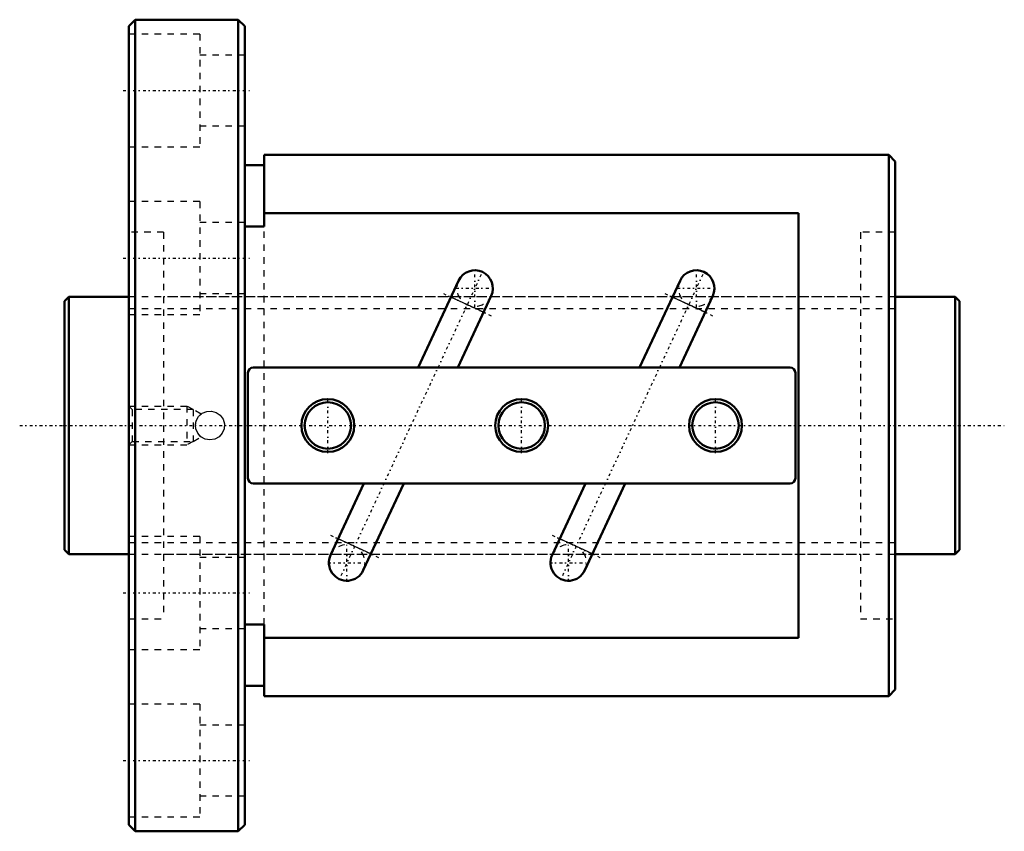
# Model space of a CAD drawing. Header units: millimetres. Extents: x -7 to 146, y -63 to 63.
import ezdxf

# ---------------------------------------------------------------- set-up
doc = ezdxf.new("R2010")
doc.units = ezdxf.units.MM
doc.linetypes.add('Center', pattern=[1.5, 0.45, -0.5, 0.05, -0.5])
doc.linetypes.add('Dashed', pattern=[2, 1, -1])
for name, color, linetype, lineweight in [('2d ConnectionPoints', 7, 'Continuous', 50), ('AM_0', 7, 'Continuous', 50), ('AM_4', 3, 'Continuous', 25), ('AM_5', 3, 'Continuous', 25), ('AM_7', 7, 'Center', 25), ('AM_9', 6, 'Dashed', 25)]:
    doc.layers.add(name, color=color, linetype=linetype, lineweight=lineweight)

# ---------------------------------------------------------------- blocks, each defined once
blk = doc.blocks.new('1_BNF_4012_5RR_Nut_0_in_BNF4012V_5RRG1_139LC0_000_rev_0')
at = {"layer": 'AM_0'}
for p, q in [((11, 63), (10, 62)), ((27, 63), (11, 63)), ((11, 63), (11, -63)), ((28, 62), (27, 63)), ((27, 63), (27, -63)), ((10, 62), (10, -62)), ((28, 62), (28, -62)), ((31, 42), (31, 30.89)), ((128, 42), (31, 42)), ((129, 41), (128, 42)), ((128, 42), (128, -42)), ((31, 40.4), (28, 40.4)), ((129, 41), (129, -41)), ((114, 32.95), (31, 32.95)), ((114, -32.95), (114, 32.95)), ((31, 30.89), (28, 30.89)), ((61.19, 22.48), (54.91, 9)), ((95.59, 22.48), (89.31, 9)), ((61.09, 9), (66.27, 20.12)), ((95.49, 9), (100.67, 20.12)), ((28.5, 8.2), (28.5, -8.2)), ((112.7, 9), (29.3, 9)), ((113.5, -8.2), (113.5, 8.2)), ((29.3, -9), (112.7, -9)), ((46.51, -9), (41.33, -20.12)), ((46.41, -22.48), (52.69, -9)), ((80.91, -9), (75.73, -20.12)), ((80.81, -22.48), (87.09, -9)), ((28, -30.89), (31, -30.89)), ((31, -30.89), (31, -42)), ((31, -32.95), (114, -32.95)), ((28, -40.4), (31, -40.4)), ((128, -42), (129, -41)), ((31, -42), (128, -42)), ((10, -62), (11, -63)), ((27, -63), (28, -62)), ((11, -63), (27, -63))]:
    blk.add_line(p, q, dxfattribs=at)
for centre, radius in [((40.9, 0), 4.1), ((40.9, 0), 3.6), ((71, 0), 4.1), ((71, 0), 3.6), ((101.1, 0), 4.1), ((101.1, 0), 3.6)]:
    blk.add_circle(centre, radius, dxfattribs=at)
for centre, radius, start, end in [((63.73, 21.3), 2.8, 335, 155), ((98.13, 21.3), 2.8, 335, 155), ((29.3, 8.2), 0.8, 90, 180), ((112.7, 8.2), 0.8, 0, 90), ((29.3, -8.2), 0.8, 180, 270), ((112.7, -8.2), 0.8, 270, 360), ((43.87, -21.3), 2.8, 155, 335), ((78.27, -21.3), 2.8, 155, 335)]:
    blk.add_arc(centre, radius, start, end, dxfattribs=at)
at = {"layer": 'AM_4'}
for p, q in [((65.08, 17.58), (60.01, 19.94)), ((99.48, 17.58), (94.41, 19.94)), ((47.59, -19.94), (42.52, -17.58)), ((81.99, -19.94), (76.92, -17.58))]:
    blk.add_line(p, q, dxfattribs=at)
at = {"layer": 'AM_5', "linetype": 'Dashed'}
for p, q in [((10, 3), (19, 3)), ((20, 2.46), (19, 3)), ((19, 3), (19, -3)), ((10, -3), (19, -3)), ((20, -2.46), (19, -3))]:
    blk.add_line(p, q, dxfattribs=at)
at = {"layer": 'AM_7'}
for p, q in [((9.1, 52), (28.9, 52)), ((9.1, 26), (28.9, 26)), ((64.72, 23.43), (42.88, -23.43)), ((63.73, 18.36), (63.73, 24.24)), ((99.12, 23.43), (77.28, -23.43)), ((98.13, 18.36), (98.13, 24.24)), ((58.84, 20.49), (66.26, 17.03)), ((60.79, 21.3), (66.67, 21.3)), ((93.24, 20.49), (100.66, 17.03)), ((95.19, 21.3), (101.07, 21.3)), ((40.9, -4.3), (40.9, 4.3)), ((71, -4.3), (71, 4.3)), ((101.1, -4.3), (101.1, 4.3)), ((41.34, -17.03), (48.76, -20.49)), ((75.74, -17.03), (83.16, -20.49)), ((43.87, -24.24), (43.87, -18.36)), ((78.27, -24.24), (78.27, -18.36)), ((40.93, -21.3), (46.81, -21.3)), ((75.33, -21.3), (81.21, -21.3)), ((9.1, -26), (28.9, -26)), ((9.1, -52), (28.9, -52))]:
    blk.add_line(p, q, dxfattribs=at)
at = {"layer": 'AM_9'}
for p, q in [((21, 60.75), (10, 60.75)), ((21, 60.75), (21, 43.25)), ((28, 57.5), (21, 57.5)), ((21, 46.5), (28, 46.5)), ((10, 43.25), (21, 43.25)), ((21, 34.75), (10, 34.75)), ((21, 34.75), (21, 17.25)), ((28, 31.5), (21, 31.5)), ((31, -30.89), (31, 30.89)), ((15.4, 30), (10, 30)), ((15.4, 30), (15.4, -30)), ((129, 30), (123.6, 30)), ((123.6, 30), (123.6, -30)), ((123.6, 20), (15.4, 20)), ((21, 20.5), (28, 20.5)), ((10, 17.25), (21, 17.25)), ((10.54, 2.46), (10, 3)), ((20, 2.46), (10.54, 2.46)), ((10.54, 2.46), (10.54, -2.46)), ((21.22, 1.78), (20, 2.46)), ((20, 2.46), (20, -2.46)), ((10, -3), (10.54, -2.46)), ((10.54, -2.46), (20, -2.46)), ((20, -2.46), (21.21, -1.78)), ((21, -17.25), (10, -17.25)), ((21, -17.25), (21, -34.75)), ((15.4, -20), (123.6, -20)), ((28, -20.5), (21, -20.5)), ((10, -30), (15.4, -30)), ((123.6, -30), (129, -30)), ((21, -31.5), (28, -31.5)), ((10, -34.75), (21, -34.75)), ((21, -43.25), (10, -43.25)), ((21, -43.25), (21, -60.75)), ((28, -46.5), (21, -46.5)), ((21, -57.5), (28, -57.5)), ((10, -60.75), (21, -60.75))]:
    blk.add_line(p, q, dxfattribs=at)
for points in [[(20.35, 0), (20.48, 0.74), (20.84, 1.4), (21.4, 1.9), (22.1, 2.19), (22.85, 2.24), (23.58, 2.03), (24.19, 1.59), (24.63, 0.98), (24.84, 0.25), (24.79, -0.5), (24.51, -1.19), (24.01, -1.76), (23.34, -2.12), (22.6, -2.25), (21.86, -2.12), (21.2, -1.76), (20.7, -1.2), (20.41, -0.5), (20.35, 0)], [(20.84, 1.4), (20.84, 1.41), (21.1, 1.68), (21.22, 1.78), (21.22, 1.78)], [(20.36, -0.16), (20.35, 0.12), (20.41, 0.52), (20.46, 0.68)], [(21.22, -1.78), (21.18, -1.74), (21, -1.58), (20.7, -1.21), (20.7, -1.2)]]:
    blk.add_lwpolyline(points, dxfattribs=at)
for centre, start, end in [((63.73, 21.3), 155, 335), ((98.13, 21.3), 155, 335), ((43.87, -21.3), 335, 155), ((78.27, -21.3), 335, 155)]:
    blk.add_arc(centre, 2.8, start, end, dxfattribs=at)
blk = doc.blocks.new('2_BNF_4012_5RR000_Shaft_0_in_BNF4012V_5RRG1_139LC0_000_rev_0')
at = {"layer": 'AM_0'}
for p, q in [((0.7, 20), (0, 19.3)), ((10, 20), (0.7, 20)), ((0.7, 20), (0.7, -20)), ((138.3, 20), (129, 20)), ((139, 19.3), (138.3, 20)), ((138.3, 20), (138.3, -20)), ((0, 19.3), (0, -19.3)), ((139, 19.3), (139, -19.3)), ((0, -19.3), (0.7, -20)), ((138.3, -20), (139, -19.3)), ((0.7, -20), (10, -20)), ((129, -20), (138.3, -20))]:
    blk.add_line(p, q, dxfattribs=at)
at = {"layer": 'AM_5', "linetype": 'Dashed'}
for p, q in [((10, 18.1595), (129, 18.1595)), ((10, -18.1595), (129, -18.1595))]:
    blk.add_line(p, q, dxfattribs=at)
at = {"layer": 'AM_7'}
blk.add_line((-6.95, 0), (145.95, 0), dxfattribs=at)
at = {"layer": 'AM_9'}
for p, q in [((129, 20), (10, 20)), ((10, -20), (129, -20))]:
    blk.add_line(p, q, dxfattribs=at)

msp = doc.modelspace()

# ---------------------------------------------------------------- linework, layer by layer
at = {"layer": '2d ConnectionPoints'}
for p in [(0, 0), (10, 0)]:
    msp.add_point(p, dxfattribs=at)

# ---------------------------------------------------------------- block references
for name in ['1_BNF_4012_5RR_Nut_0_in_BNF4012V_5RRG1_139LC0_000_rev_0', '2_BNF_4012_5RR000_Shaft_0_in_BNF4012V_5RRG1_139LC0_000_rev_0']:
    msp.add_blockref(name, (0, 0))

doc.saveas('drawing.dxf')
